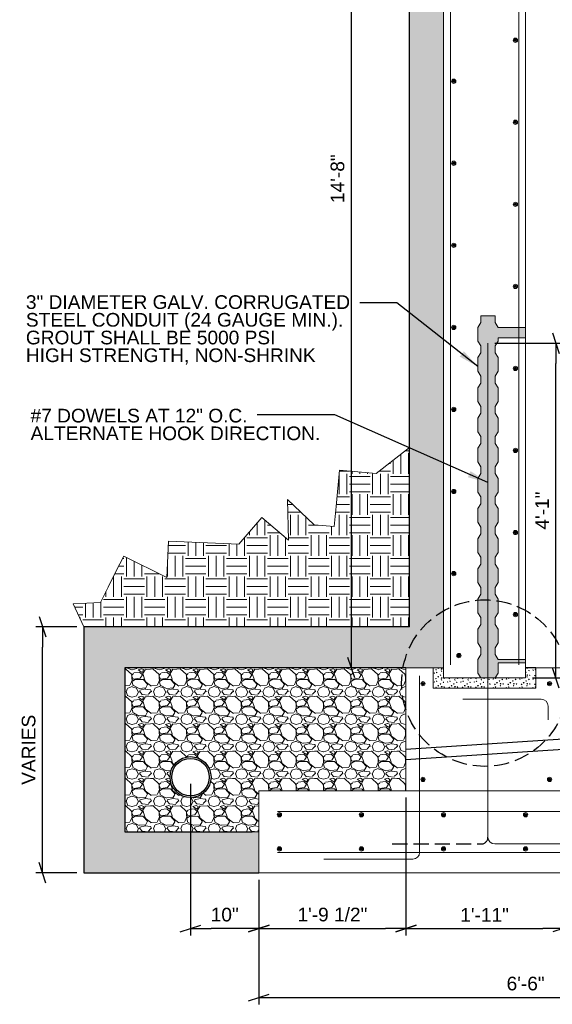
# Model space of a CAD drawing. Header units: inches. Extents: x 314 to 776, y 207 to 505.
# Tile 1 of 8: x 316 to 394, y 210 to 354. Entities that reach past the tile are written whole.
import ezdxf

# ---------------------------------------------------------------- set-up
doc = ezdxf.new("R2010")
doc.units = ezdxf.units.IN
doc.header["$LTSCALE"] = 5
doc.header["$MEASUREMENT"] = 0
doc.linetypes.add('DGN Style 3', pattern=[0.621993, 0.444281, -0.177712])
for name, color, linetype, lineweight in [('G-ANNO-DIM', 1, 'Continuous', 0), ('G-ANNO-PATT', 9, 'Continuous', 20), ('G-ANNO-TEXT', 7, 'Continuous', 30), ('S-FNDN-FTNG', 48, 'Continuous', 13), ('S-REIN-RBAR', 5, 'Continuous', 13), ('S-WALL-LOAD', 3, 'Continuous', 13)]:
    doc.layers.add(name, color=color, linetype=linetype, lineweight=lineweight)
doc.styles.add("3 4 1'-0", font='arial.ttf', dxfattribs={"height": 2})
doc.dimstyles.new("3 4 1'-0", dxfattribs={"dimtxt": 2, "dimasz": 3, "dimexe": 1, "dimexo": 1, "dimgap": 1, "dimtad": 1, "dimdec": 4, "dimzin": 11, "dimdsep": 46, "dimlunit": 4, "dimtxsty": "3 4 1'-0", "dimblk": '_Oblique_0.3', "dimcen": 0.09, "dimadec": 4, "dimazin": 3, "dimtfac": 1, "dimtdec": 4, "dimtofl": 0, "dimtmove": 0, "dimatfit": 3, "dimfxl": 1, "dimfrac": 2, "dimtolj": 1, "dimtzin": 11, "dimarcsym": 0})

# ---------------------------------------------------------------- blocks, each defined once
blk = doc.blocks.new('REINFDOT')
for radius in [0.00313, 0.00187, 0.000625]:
    blk.add_circle((0, 0), radius)
blk = doc.blocks.new('REINF. DOT')
at = {"layer": 'S-REIN-RBAR', "xscale": 100, "yscale": 100, "zscale": 100, "rotation": 90.00000000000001}
blk.add_blockref('REINFDOT', (36.53, 24.59), dxfattribs=at)
blk = doc.blocks.new('REINF. DOT_1')
at = {"layer": 'S-REIN-RBAR', "extrusion": (0, 0, -1), "xscale": 100, "yscale": -100, "zscale": 100, "rotation": 89.99999999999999}
blk.add_blockref('REINFDOT', (-36.53, 24.59), dxfattribs=at)
blk = doc.blocks.new('_Oblique_0.3')
at = {"color": 0, "linetype": 'ByBlock', "lineweight": -2}
for p, q in [((0, 0), (-1, 0)), ((0.5, 0.167), (-0.5, -0.167))]:
    blk.add_line(p, q, dxfattribs=at)
blk = doc.blocks.new('*D11')
at = {"layer": 'Defpoints', "color": 0, "lineweight": 0, "transparency": 16777216}
for p in [(351.37, 228.95), (429.37, 228.95), (429.37, 210.72)]:
    blk.add_point(p, dxfattribs=at)
at = {"layer": 'G-ANNO-DIM', "color": 0, "lineweight": -2, "transparency": 16777216}
for p, q in [((351.37, 227.95), (351.37, 209.72)), ((429.37, 227.95), (429.37, 209.72)), ((354.37, 210.72), (426.37, 210.72))]:
    blk.add_line(p, q, dxfattribs=at)
at = {"layer": 'G-ANNO-DIM', "color": 0, "lineweight": -2, "transparency": 16777216, "xscale": 3, "yscale": 3, "zscale": 3, "rotation": 180}
blk.add_blockref('_Oblique_0.3', (351.37, 210.72), dxfattribs=at)
at = {"layer": 'G-ANNO-DIM', "color": 0, "lineweight": -2, "transparency": 16777216, "xscale": 3, "yscale": 3, "zscale": 3}
blk.add_blockref('_Oblique_0.3', (429.37, 210.72), dxfattribs=at)
at = {"layer": 'G-ANNO-DIM', "color": 0, "transparency": 16777216, "insert": (390.37, 212.75), "char_height": 2, "attachment_point": 5, "style": "3 4 1'-0"}
blk.add_mtext('\\A1;6\'-6"', dxfattribs=at)
blk = doc.blocks.new('*D18')
at = {"layer": 'Defpoints', "color": 0, "lineweight": 0, "transparency": 16777216}
for p in [(319.73, 264.95), (325.76, 264.95), (325.76, 228.95)]:
    blk.add_point(p, dxfattribs=at)
at = {"layer": 'G-ANNO-DIM', "color": 0, "lineweight": -2, "transparency": 16777216}
for p, q in [((324.76, 264.95), (318.73, 264.95)), ((319.73, 231.95), (319.73, 261.95)), ((324.76, 228.95), (318.73, 228.95))]:
    blk.add_line(p, q, dxfattribs=at)
at = {"layer": 'G-ANNO-DIM', "color": 0, "lineweight": -2, "transparency": 16777216, "xscale": 3, "yscale": 3, "zscale": 3}
for p, rotation in [((319.73, 264.95), 90), ((319.73, 228.95), 270)]:
    blk.add_blockref('_Oblique_0.3', p, dxfattribs=dict(at, rotation=rotation))
at = {"layer": 'G-ANNO-DIM', "color": 0, "transparency": 16777216, "insert": (317.7, 246.95), "char_height": 2, "attachment_point": 5, "rotation": 90, "style": "3 4 1'-0"}
blk.add_mtext('\\A1;VARIES', dxfattribs=at)
blk = doc.blocks.new('*D30')
at = {"layer": 'Defpoints', "color": 0, "lineweight": 0, "transparency": 16777216}
for p in [(364.89, 434.95), (378.37, 434.95), (372.87, 258.95)]:
    blk.add_point(p, dxfattribs=at)
at = {"layer": 'G-ANNO-DIM', "color": 0, "lineweight": -2, "transparency": 16777216}
for p, q in [((377.37, 434.95), (363.89, 434.95)), ((364.89, 261.95), (364.89, 431.95)), ((371.87, 258.95), (363.89, 258.95))]:
    blk.add_line(p, q, dxfattribs=at)
at = {"layer": 'G-ANNO-DIM', "color": 0, "lineweight": -2, "transparency": 16777216, "xscale": 3, "yscale": 3, "zscale": 3}
for p, rotation in [((364.89, 434.95), 90), ((364.89, 258.95), 270)]:
    blk.add_blockref('_Oblique_0.3', p, dxfattribs=dict(at, rotation=rotation))
at = {"layer": 'G-ANNO-DIM', "color": 0, "transparency": 16777216, "insert": (362.87, 330.47), "char_height": 2, "attachment_point": 5, "rotation": 90, "style": "3 4 1'-0"}
blk.add_mtext('\\A1;14\'-8"', dxfattribs=at)
blk = doc.blocks.new('*D32')
at = {"layer": 'Defpoints', "color": 0, "lineweight": 0, "transparency": 16777216}
for p in [(384.87, 306.42), (394.78, 306.42), (390.37, 257.45)]:
    blk.add_point(p, dxfattribs=at)
at = {"layer": 'G-ANNO-DIM', "color": 0, "lineweight": -2, "transparency": 16777216}
for p, q in [((385.87, 306.42), (395.78, 306.42)), ((394.78, 260.45), (394.78, 303.42)), ((391.37, 257.45), (395.78, 257.45))]:
    blk.add_line(p, q, dxfattribs=at)
at = {"layer": 'G-ANNO-DIM', "color": 0, "lineweight": -2, "transparency": 16777216, "xscale": 3, "yscale": 3, "zscale": 3}
for p, rotation in [((394.78, 306.42), 90), ((394.78, 257.45), 270)]:
    blk.add_blockref('_Oblique_0.3', p, dxfattribs=dict(at, rotation=rotation))
at = {"layer": 'G-ANNO-DIM', "color": 0, "transparency": 16777216, "insert": (392.78, 281.93), "char_height": 2, "attachment_point": 5, "rotation": 90, "style": "3 4 1'-0"}
blk.add_mtext('\\A1;4\'-1"', dxfattribs=at)
blk = doc.blocks.new('*D33')
at = {"layer": 'Defpoints', "color": 0, "lineweight": 0, "transparency": 16777216}
for p in [(372.87, 240.95), (351.37, 228.95), (372.87, 220.81)]:
    blk.add_point(p, dxfattribs=at)
at = {"layer": 'G-ANNO-DIM', "color": 0, "lineweight": -2, "transparency": 16777216}
for p, q in [((372.87, 239.95), (372.87, 219.81)), ((351.37, 227.95), (351.37, 219.81)), ((354.37, 220.81), (369.87, 220.81))]:
    blk.add_line(p, q, dxfattribs=at)
at = {"layer": 'G-ANNO-DIM', "color": 0, "lineweight": -2, "transparency": 16777216, "xscale": 3, "yscale": 3, "zscale": 3, "rotation": 180}
blk.add_blockref('_Oblique_0.3', (351.37, 220.81), dxfattribs=at)
at = {"layer": 'G-ANNO-DIM', "color": 0, "lineweight": -2, "transparency": 16777216, "xscale": 3, "yscale": 3, "zscale": 3}
blk.add_blockref('_Oblique_0.3', (372.87, 220.81), dxfattribs=at)
at = {"layer": 'G-ANNO-DIM', "color": 0, "transparency": 16777216, "insert": (362.12, 222.84), "char_height": 2, "attachment_point": 5, "style": "3 4 1'-0"}
blk.add_mtext('\\A1;1\'-9 1/2"', dxfattribs=at)
blk = doc.blocks.new('*D34')
at = {"layer": 'Defpoints', "color": 0, "lineweight": 0, "transparency": 16777216}
for p in [(372.87, 240.95), (395.87, 240.95), (395.87, 220.81)]:
    blk.add_point(p, dxfattribs=at)
at = {"layer": 'G-ANNO-DIM', "color": 0, "lineweight": -2, "transparency": 16777216}
for p, q in [((372.87, 239.95), (372.87, 219.81)), ((395.87, 239.95), (395.87, 219.81)), ((375.87, 220.81), (392.87, 220.81))]:
    blk.add_line(p, q, dxfattribs=at)
at = {"layer": 'G-ANNO-DIM', "color": 0, "lineweight": -2, "transparency": 16777216, "xscale": 3, "yscale": 3, "zscale": 3, "rotation": 180}
blk.add_blockref('_Oblique_0.3', (372.87, 220.81), dxfattribs=at)
at = {"layer": 'G-ANNO-DIM', "color": 0, "lineweight": -2, "transparency": 16777216, "xscale": 3, "yscale": 3, "zscale": 3}
blk.add_blockref('_Oblique_0.3', (395.87, 220.81), dxfattribs=at)
at = {"layer": 'G-ANNO-DIM', "color": 0, "transparency": 16777216, "insert": (384.37, 222.81), "char_height": 2, "attachment_point": 5, "style": "3 4 1'-0"}
blk.add_mtext('\\A1;1\'-11"', dxfattribs=at)
blk = doc.blocks.new('*D37')
at = {"layer": 'Defpoints', "color": 0, "lineweight": 0, "transparency": 16777216}
for p in [(341.37, 242.95), (351.37, 228.95), (341.37, 220.81)]:
    blk.add_point(p, dxfattribs=at)
at = {"layer": 'G-ANNO-DIM', "color": 0, "lineweight": -2, "transparency": 16777216}
for p, q in [((341.37, 241.95), (341.37, 219.81)), ((351.37, 227.95), (351.37, 219.81)), ((348.37, 220.81), (344.37, 220.81))]:
    blk.add_line(p, q, dxfattribs=at)
at = {"layer": 'G-ANNO-DIM', "color": 0, "lineweight": -2, "transparency": 16777216, "xscale": 3, "yscale": 3, "zscale": 3, "rotation": 180}
blk.add_blockref('_Oblique_0.3', (341.37, 220.81), dxfattribs=at)
at = {"layer": 'G-ANNO-DIM', "color": 0, "lineweight": -2, "transparency": 16777216, "xscale": 3, "yscale": 3, "zscale": 3}
blk.add_blockref('_Oblique_0.3', (351.37, 220.81), dxfattribs=at)
at = {"layer": 'G-ANNO-DIM', "color": 0, "transparency": 16777216, "insert": (346.37, 222.83), "char_height": 2, "attachment_point": 5, "style": "3 4 1'-0"}
blk.add_mtext('\\A1;10"', dxfattribs=at)

msp = doc.modelspace()

# ---------------------------------------------------------------- hatches: boundary and pattern name
at = {"layer": 'G-ANNO-PATT'}
h = msp.add_hatch(dxfattribs=at)
h.set_pattern_fill('CONCRETE', color=256, style=0, pattern_type=2)
h.set_pattern_definition([(140.3968, (634.8608, 381.8941), (-7.782795, 5.151378), [0.375, -40.03005]), (140.3968, (634.547, 378.3078), (-7.782795, 5.151378), [0.375, -40.03005]), (140.3968, (631.0998, 381.2003), (-7.782795, 5.151378), [0.375, -40.03005]), (82.17952, (634.54704, 378.3078), (-3e-07, -5.1513775), [0.3, -56.89713]), (82.17952, (634.8608, 381.8941), (-3e-07, -5.1513775), [0.3, -56.89713]), (82.17952, (631.09984, 381.2003), (-3e-07, -5.1513775), [0.3, -56.89713]), (190.23262, (634.57326, 378.6068), (-54.4795672, -10.3027559), [0.3187, -86.67573]), (190.23262, (634.887, 382.1931), (-54.4795672, -10.3027559), [0.3187, -86.67573]), (190.23262, (631.12606, 381.49935), (-54.4795672, -10.3027559), [0.3187, -86.67573]), (136.60277, (635.8513, 379.2325), (-38.9139766, 36.059646), [0.5625, -74.41545]), (136.60277, (630.1531, 378.56963), (-38.9139766, 36.059646), [0.5625, -74.41545]), (186.86221, (635.92035, 379.67737), (-38.9139765, -5.15137755), [0.47805, -85.75041]), (186.86221, (630.22216, 379.0145), (-38.9139765, -5.15137755), [0.47805, -85.75041]), (81.40863, (635.8513, 379.2325), (-4e-07, -5.1513782), [0.45, -51.64838]), (81.40863, (630.1531, 378.5696), (-4e-07, -5.1513782), [0.45, -51.64838]), (110.6918, (637.0973, 380.2258), (-9e-09, -5.151378), [0.375, -21.65133]), (110.6918, (633.4716, 381.4424), (-9e-09, -5.151378), [0.375, -21.65133]), (110.6918, (631.4585, 378.4579), (-9e-09, -5.151378), [0.375, -21.65133]), (110.6918, (629.8458, 382.659), (-9e-09, -5.151378), [0.375, -21.65133]), (56.11964, (637.09735, 380.22584), (-23.3483854, -36.0596454), [0.3, -55.54463]), (56.11964, (631.4585, 378.4579), (-23.3483854, -36.0596454), [0.3, -55.54463]), (56.11964, (633.4716, 381.4424), (-23.3483854, -36.0596454), [0.3, -55.54463]), (56.11964, (629.84585, 382.659), (-23.3483854, -36.0596454), [0.3, -55.54463]), (161.6882, (631.6263, 378.7068), (-7.782795, 5.151378), [0.3187, -16.07716]), (161.6882, (637.2652, 380.4747), (-7.782795, 5.151378), [0.3187, -16.07716]), (161.6882, (633.6394, 381.6913), (-7.782795, 5.151378), [0.3187, -16.07716]), (161.6882, (630.0137, 382.9079), (-7.782795, 5.151378), [0.3187, -16.07716])])
h.paths.add_polyline_path([(759.97965, 228.94694), (759.97965, 264.94694), (707.36778, 264.94694), (707.36778, 456.94694), (373.36778, 456.94694), (373.36778, 264.94694), (325.75592, 264.94694), (325.75592, 228.94694), (351.36778, 228.94694), (351.36778, 234.94694), (331.75592, 234.94694), (331.75592, 258.94694), (372.86778, 258.94694), (377.36778, 258.94694), (378.36778, 258.94694), (378.36778, 261.91644), (378.36778, 431.97744), (378.36778, 434.94694), (377.36778, 434.94694), (377.36778, 450.94694), (428.37027, 450.94694), (703.36778, 450.94694), (703.36778, 434.94694), (702.36778, 434.94694), (702.36778, 431.97744), (702.36778, 261.91644), (702.36778, 258.94694), (703.36778, 258.94694), (707.86778, 258.94694), (751.97965, 258.94694), (751.97965, 234.94694), (729.36778, 234.94694), (729.36778, 228.94694), (758.27327, 228.94694)])
h = msp.add_hatch(dxfattribs=at)
h.set_pattern_fill('CONCRETE', color=256, style=0, pattern_type=2)
h.set_pattern_definition([(140.3968, (389.56599, 260.0923), (-1.9456991, 1.2878445), [0.09375, -10.00751]), (140.3968, (389.48755, 259.19572), (-1.9456991, 1.2878445), [0.09375, -10.00751]), (140.3968, (388.62575, 259.91885), (-1.9456991, 1.2878445), [0.09375, -10.00751]), (82.17952, (389.48755, 259.19572), (3.5e-07, -1.28784495), [0.075, -14.224283]), (82.17952, (389.56599, 260.09229), (3.5e-07, -1.28784495), [0.075, -14.224283]), (82.17952, (388.62575, 259.91885), (3.5e-07, -1.28784495), [0.075, -14.224283]), (190.23262, (389.4941, 259.27047), (-13.61989195, -2.57568952), [0.079675, -21.668932]), (190.23262, (389.57254, 260.16704), (-13.61989195, -2.57568952), [0.079675, -21.668932]), (190.23262, (388.6323, 259.99361), (-13.61989195, -2.57568952), [0.079675, -21.668932]), (136.60277, (389.81361, 259.4269), (-9.7284943, 9.0149113), [0.140625, -18.603862]), (136.60277, (388.38906, 259.26118), (-9.7284943, 9.0149113), [0.140625, -18.603862]), (186.86221, (389.83087, 259.53811), (-9.72849413, -1.2878444), [0.119513, -21.437602]), (186.86221, (388.40633, 259.37239), (-9.72849413, -1.2878444), [0.119513, -21.437602]), (81.40863, (389.81361, 259.4269), (5e-07, -1.2878441), [0.1125, -12.912095]), (81.40863, (388.38906, 259.26118), (5e-07, -1.2878441), [0.1125, -12.912095]), (110.6918, (390.12512, 259.67523), (-1e-07, -1.287845), [0.09375, -5.41283]), (110.6918, (389.2187, 259.97937), (-1e-07, -1.287845), [0.09375, -5.41283]), (110.6918, (388.7154, 259.23324), (-1e-07, -1.287845), [0.09375, -5.41283]), (110.6918, (388.31225, 260.2835), (-1e-07, -1.287845), [0.09375, -5.41283]), (56.11964, (390.12512, 259.67523), (-5.837096, -9.0149113), [0.075, -13.886158]), (56.11964, (388.71541, 259.23324), (-5.837096, -9.0149113), [0.075, -13.886158]), (56.11964, (389.21868, 259.97937), (-5.837096, -9.0149113), [0.075, -13.886158]), (56.11964, (388.31225, 260.28352), (-5.837096, -9.0149113), [0.075, -13.886158]), (161.6882, (388.75737, 259.29546), (-1.9456985, 1.287845), [0.079675, -4.01929]), (161.6882, (390.1671, 259.73745), (-1.9456985, 1.287845), [0.079675, -4.01929]), (161.6882, (389.26064, 260.0416), (-1.9456985, 1.287845), [0.079675, -4.01929]), (161.6882, (388.3542, 260.34574), (-1.9456985, 1.287845), [0.079675, -4.01929])])
h.paths.add_polyline_path([(386.36778, 308.7104), (385.91068, 309.41751), (385.91068, 310.41751), (383.82489, 310.41751), (383.82489, 309.41751), (383.36778, 308.7104), (383.36778, 306.7104), (383.82489, 306.00329), (383.82489, 305.00329), (383.36778, 304.29619), (383.36778, 302.29619), (383.82489, 301.58908), (383.82489, 300.58908), (383.36778, 299.88197), (383.36778, 297.88197), (383.82489, 297.17487), (383.82489, 296.17487), (383.36778, 295.46776), (383.36778, 293.46776), (383.82489, 292.76065), (383.82489, 291.76065), (383.36778, 291.05355), (383.36778, 289.05355), (383.82489, 288.34644), (383.82489, 287.34644), (383.36778, 286.63933), (383.36778, 284.63933), (383.82489, 283.93222), (383.82489, 282.93222), (383.36778, 282.22512), (383.36778, 280.22512), (383.82489, 279.51801), (383.82489, 278.51801), (383.36778, 277.8109), (383.36778, 275.8109), (383.82489, 275.1038), (383.82489, 274.1038), (383.36778, 273.39669), (383.36778, 271.39669), (383.82489, 270.68958), (383.82489, 269.68958), (383.36778, 268.98248), (383.36778, 266.98248), (383.82489, 266.27537), (383.82489, 265.27537), (383.36778, 264.56826), (383.36778, 262.56826), (383.82489, 261.86116), (383.82489, 260.86116), (383.36778, 260.15405), (383.36778, 258.15405), (383.82489, 257.44694), (384.86778, 257.44694), (385.91068, 257.44694), (386.36778, 258.15405), (386.36778, 259.65405), (390.36778, 259.65405), (390.36778, 260.15405), (389.36878, 260.15405), (386.36778, 260.15405), (385.91068, 260.86116), (385.91068, 261.86116), (386.36778, 262.56826), (386.36778, 264.56826), (385.91068, 265.27537), (385.91068, 266.27537), (386.36778, 266.98248), (386.36778, 268.98248), (385.91068, 269.68958), (385.91068, 270.68958), (386.36778, 271.39669), (386.36778, 273.39669), (385.91068, 274.1038), (385.91068, 275.1038), (386.36778, 275.8109), (386.36778, 277.8109), (385.91068, 278.51801), (385.91068, 279.51801), (386.36778, 280.22512), (386.36778, 282.22512), (385.91068, 282.93222), (385.91068, 283.93222), (386.36778, 284.63933), (386.36778, 286.63933), (385.91068, 287.34644), (385.91068, 288.34644), (386.36778, 289.05355), (386.36778, 291.05355), (385.91068, 291.76065), (385.91068, 292.76065), (386.36778, 293.46776), (386.36778, 295.46776), (385.91068, 296.17487), (385.91068, 297.17487), (386.36778, 297.88197), (386.36778, 299.88197), (385.91068, 300.58908), (385.91068, 301.58908), (386.36778, 302.29619), (386.36778, 304.29619), (385.91068, 305.00329), (385.91068, 306.00329), (386.36778, 306.7104), (386.36778, 307.2104), (390.36778, 307.2104), (390.36778, 308.7104)])
h = msp.add_hatch(dxfattribs=at)
h.set_pattern_fill('EARTH', color=256, style=0, pattern_type=2)
h.set_pattern_definition([(90, (331.245, 311.308), (-6.00004, -6.00004), [3, -3.00004]), (90, (334.245, 308.308), (-6.00004, -6.00004), [3, -3.00004]), (90, (330.12, 311.308), (-6.00004, -6.00004), [3, -3.00004]), (90, (333.12, 308.308), (-6.00004, -6.00004), [3, -3.00004]), (90, (328.995, 311.308), (-6.00004, -6.00004), [3, -3.00004]), (90, (331.995, 308.308), (-6.00004, -6.00004), [3, -3.00004]), (0, (331.62, 313.933), (-6.00004, -6.00004), [3, -3.00004]), (0, (328.62, 310.933), (-6.00004, -6.00004), [3, -3.00004]), (0, (331.62, 312.808), (-6.00004, -6.00004), [3, -3.00004]), (0, (328.62, 309.808), (-6.00004, -6.00004), [3, -3.00004]), (0, (331.62, 311.683), (-6.00004, -6.00004), [3, -3.00004]), (0, (328.62, 308.683), (-6.00004, -6.00004), [3, -3.00004])])
h.paths.add_polyline_path([(325.75592, 264.94694), (373.36778, 264.94694), (373.36778, 291.14415), (368.50531, 287.33201), (363.17067, 287.8403), (362.66238, 282.50565), (362.38416, 279.5856), (359.46411, 279.86382), (355.54974, 283.55619), (355.6949, 277.60201), (351.77557, 280.94216), (348.43542, 277.02283), (338.13048, 277.45678), (337.90589, 272.12352), (331.59826, 275.27842), (330.46531, 273.0133), (329.33236, 270.74818), (328.1994, 268.48305), (324.19508, 268.30767)])
h = msp.add_hatch(dxfattribs=at)
h.set_pattern_fill('GRAVEL', color=256, style=0, pattern_type=2)
h.set_pattern_definition([(200.5562, (324.7883, 212.1642), (-84.0002757, -32.0003155), [0.68352, -101.84494]), (4.7637, (333.8329, 211.8884), (-36.000118, -4.00004), [1.0032, -47.16334]), (4.7637, (329.8329, 211.8884), (-36.000118, -4.00004), [1.0032, -47.16334]), (4.7637, (325.8329, 211.8884), (-36.000118, -4.00004), [1.0032, -47.16334]), (332.3539, (324.9887, 212.29887), (-60.0001968, 32.0003154), [0.94826, -93.87834]), (332.3539, (328.9887, 212.29885), (-60.000197, 32.0003154), [0.94826, -93.87834]), (332.3539, (332.98867, 212.29883), (-60.000197, 32.0003154), [0.94826, -93.87834]), (285.255, (324.7949, 212.8346), (-12.00004, 40.000393), [0.5824, -45.02504]), (285.255, (328.7949, 212.8346), (-12.00004, 40.000393), [0.5824, -45.02504]), (285.255, (332.7949, 212.8346), (-12.00004, 40.000393), [0.5824, -45.02504]), (213.69, (325.3197, 213.254), (-12.00004, -4.00004), [0.59193, -13.83035]), (213.69, (329.3198, 213.254), (-12.00004, -4.00004), [0.59196, -13.8303]), (213.69, (325.353, 209.277), (-12.00004, -4.00004), [0.04047, -14.3818]), (213.69, (333.3198, 213.254), (-12.00004, -4.00004), [0.592, -13.8303]), (213.69, (329.353, 209.277), (-12.00004, -4.00004), [0.04043, -14.38185]), (213.69, (333.353, 209.277), (-12.00004, -4.00004), [0.0404, -14.3819]), (180, (326.3794, 213.2032), (-12.00004, 4.00004), [1.04, -10.96004]), (181.7357, (330.3794, 213.20324), (-120.000394, -4.0000393), [1.04, -131.02103]), (180, (334.3794, 213.2032), (-12.00004, 4.00004), [1.04, -10.96004]), (131.987, (335.1141, 212.4285), (-24.000079, 28.000276), [1.0763, -52.7386]), (131.987, (331.1141, 212.4285), (-24.000079, 28.000276), [1.0763, -52.7386]), (131.987, (327.1141, 212.4285), (-24.000079, 28.000276), [1.0763, -52.7386]), (59.0364, (334.7388, 211.8976), (-12.00004, -16.00016), [0.5557, -22.7683]), (59.0364, (330.7388, 211.8976), (-12.00004, -16.00016), [0.5557, -22.7683]), (59.0364, (326.7388, 211.8976), (-12.00004, -16.00016), [0.5557, -22.7683]), (90, (332.779, 209.643), (-12, -4), [0.24, -3.76004]), (90, (328.779, 209.643), (-12, -4), [0.24, -3.76004]), (90, (324.779, 209.643), (-12, -4), [0.24, -3.76004]), (118.6103, (332.9408, 209.2968), (-12.00004, 24.000236), [0.41182, -49.70845]), (118.6103, (328.9408, 209.29685), (-12.000039, 24.000236), [0.41182, -49.70845]), (118.6103, (324.9408, 209.2969), (-12.000039, 24.000236), [0.41182, -49.70845]), (186.9113, (325.97314, 209.38992), (-96.0003153, -12.0001185), [1.00718, -131.95943]), (186.9113, (329.97314, 209.38993), (-96.0003153, -12.0001185), [1.00718, -131.95943]), (186.9113, (333.97314, 209.38993), (-96.0003153, -12.0001185), [1.00718, -131.95943]), (236.3101, (326.3117, 209.8979), (-12.00004, -16.000158), [0.5769, -42.69007]), (236.3101, (330.3117, 209.8979), (-12.00004, -16.000158), [0.5769, -42.69007]), (236.3101, (334.3117, 209.8979), (-12.00004, -16.000158), [0.5769, -42.69007]), (354.2894, (326.72694, 211.7852), (-84.0002761, 8.000078), [0.7642, -119.8347]), (354.2894, (330.72694, 211.7852), (-84.0002761, 8.000078), [0.7642, -119.8347]), (354.2894, (334.72693, 211.7852), (-84.0002761, 8.000078), [0.7642, -119.8347]), (14.0363, (333.949, 211.621), (-36.000118, -8.000078), [0.8246, -48.65283]), (14.0363, (329.949, 211.621), (-36.000118, -8.000078), [0.8246, -48.65283]), (14.0363, (325.949, 211.621), (-36.000118, -8.000078), [0.8246, -48.65283]), (74.745, (333.8984, 211.3681), (-12.00004, -40.000393), [0.20396, -45.4035]), (74.745, (329.8984, 211.3681), (-12.00004, -40.000393), [0.20396, -45.4035]), (74.745, (325.8984, 211.3681), (-12.00004, -40.000393), [0.20396, -45.4035]), (110.556, (331.6294, 211.4182), (-12.00004, 28.000275), [0.34176, -33.83456]), (110.556, (327.6294, 211.4183), (-12.00004, 28.000275), [0.34176, -33.83456]), (110.556, (323.6294, 211.4183), (-12.00004, 28.000275), [0.34176, -33.83456]), (163.1415, (333.4177, 211.9593), (-120.000394, 36.0003543), [0.67052, -137.25752]), (163.1415, (329.4177, 211.9593), (-120.000394, 36.0003543), [0.67052, -137.25752]), (163.1415, (325.4177, 211.9593), (-120.000394, 36.0003543), [0.67052, -137.25752]), (113.1985, (333.6879, 211.3944), (-12.00004, 24.000236), [0.60926, -29.8541]), (113.1985, (329.6879, 211.3944), (-12.00004, 24.000236), [0.60926, -29.8541]), (113.1985, (325.6879, 211.3944), (-12.00004, 24.000236), [0.60926, -29.8541]), (246.8015, (324.137, 211.9067), (-12.00004, -24.000236), [0.5727, -29.89065]), (246.8015, (328.137, 211.9067), (-12.00004, -24.000236), [0.5727, -29.89065]), (246.8015, (332.137, 211.9067), (-12.00004, -24.000236), [0.5727, -29.89065]), (200.5562, (328.7883, 212.1642), (-84.0002757, -32.0003155), [0.68352, -101.84494]), (200.5562, (332.7883, 212.1642), (-84.0002757, -32.0003155), [0.68352, -101.84494]), (196.5045, (325.47965, 210.8261), (-96.0003151, -28.0002765), [0.7088, -111.93265]), (196.5045, (329.47965, 210.8261), (-96.0003151, -28.0002765), [0.7088, -111.93265]), (196.5045, (333.47964, 210.8261), (-96.000315, -28.0002765), [0.7088, -111.93265]), (246.8015, (325.7398, 211.4147), (-12.00004, -24.000236), [0.60926, -29.8541]), (246.8015, (329.7398, 211.4147), (-12.00004, -24.000236), [0.60926, -29.8541]), (246.8015, (333.7398, 211.4147), (-12.00004, -24.000236), [0.60926, -29.8541]), (110.556, (332.1236, 210.8778), (-12.00004, 28.000275), [0.59464, -33.5817]), (110.556, (328.1236, 210.8778), (-12.00004, 28.000275), [0.59464, -33.5817]), (110.556, (324.1236, 210.8778), (-12.00004, 28.000275), [0.59464, -33.5817]), (163.4955, (332.7751, 210.634), (-96.000315, 28.0002765), [0.7088, -111.93265]), (163.4955, (328.7751, 210.63402), (-96.0003151, 28.0002765), [0.7088, -111.93265]), (163.49554, (324.7751, 210.63402), (-96.0003151, 28.0002765), [0.7088, -111.93265]), (18.435, (333.689, 210.6116), (-12.00004, 1e-08), [0.50596, -12.1432]), (18.435, (329.689, 210.6116), (-12.00004, 1e-08), [0.50596, -12.1432]), (18.435, (325.689, 210.6116), (-12.00004, 1e-08), [0.50596, -12.1432]), (149.0361, (334.2962, 210.2485), (-48.000157, 28.000275), [0.6997, -69.27206]), (149.0361, (330.2962, 210.2485), (-48.000157, 28.000275), [0.6997, -69.27206]), (149.0361, (326.2962, 210.2485), (-48.0001574, 28.000275), [0.6997, -69.27206]), (249.444, (326.4784, 210.6418), (-12.00004, -28.000275), [0.4308, -33.7455]), (249.444, (330.4784, 210.6418), (-12.00004, -28.000275), [0.4308, -33.7455]), (249.444, (334.4784, 210.6418), (-12.00004, -28.000275), [0.4308, -33.7455]), (336.8013, (326.17955, 210.76685), (-36.0001184, 16.0001575), [0.30463, -91.08504]), (336.8013, (330.17956, 210.76684), (-36.0001184, 16.0001575), [0.30463, -91.08504]), (336.8013, (334.17956, 210.76684), (-36.0001184, 16.0001575), [0.30463, -91.08504]), (315, (325.903, 210.2777), (-12.00004, 8.00008), [0.5657, -16.405]), (315, (329.903, 210.2777), (-12.00004, 8.00008), [0.5657, -16.405]), (315, (333.903, 210.2777), (-12.00004, 8.00008), [0.5657, -16.405]), (8.6157, (333.07365, 210.1719), (-24.000079, -4.000039), [0.80895, -132.69806]), (8.6157, (329.07365, 210.1719), (-24.000079, -4.000039), [0.80895, -132.69806]), (8.6157, (325.07364, 210.1719), (-24.000079, -4.000039), [0.80895, -132.69806]), (41.6337, (332.7031, 209.80855), (-24.000079, -20.000197), [0.4252, -47.74147]), (41.6337, (328.7031, 209.8085), (-24.000079, -20.000197), [0.4252, -47.74147]), (41.6337, (324.703, 209.8085), (-24.000079, -20.000197), [0.4252, -47.74147]), (317.4894, (323.8284, 210.7571), (-36.0001184, 32.000315), [1.2458, -63.8699]), (317.4894, (327.8284, 210.7571), (-36.0001184, 32.000315), [1.2458, -63.8699]), (317.4894, (331.8284, 210.7571), (-36.0001184, 32.000315), [1.2458, -63.8699]), (4.7637, (334.8532, 210.665), (-36.000118, -4.00004), [0.64423, -47.5223]), (4.7637, (330.8532, 210.665), (-36.000118, -4.00004), [0.96333, -47.2032]), (4.7637, (326.8532, 210.665), (-36.000118, -4.00004), [0.96333, -47.2032]), (4.7637, (323.4952, 210.7185), (-36.000118, -4.00004), [0.3191, -47.84745]), (59.0364, (334.324, 209.9883), (-12.00004, -16.00016), [0.8438, -22.4802]), (59.0364, (330.324, 209.9883), (-12.00004, -16.00016), [0.8438, -22.4802]), (59.0364, (326.324, 209.9883), (-12.00004, -16.00016), [0.8438, -22.4802]), (108.4348, (334.7379, 212.935), (-12.00004, 32.000315), [0.3348, -37.61286]), (108.4348, (334.6358, 209.2539), (-12.00004, 32.000315), [0.71513, -37.23255]), (108.4348, (330.7379, 212.935), (-12.00004, 32.000315), [0.33483, -37.61285]), (108.4348, (330.6358, 209.2539), (-12.00004, 32.000315), [0.7151, -37.23256]), (108.4348, (326.7379, 212.935), (-12.00004, 32.000315), [0.33484, -37.61284]), (108.4348, (326.6358, 209.2539), (-12.00004, 32.000315), [0.7151, -37.23258]), (142.1248, (335.4952, 212.3182), (-12.00004, 8.00008), [0.96596, -44.6413]), (142.1248, (331.6108, 212.2288), (-12.00004, 8.00008), [1.1121, -44.49516]), (142.1248, (327.6108, 212.2288), (-12.00004, 8.00008), [1.1121, -44.49516]), (142.1248, (323.6108, 212.2287), (-12.00004, 8.00008), [0.14614, -45.46114]), (182.7263, (324.4717, 212.3134), (-12.0000396, -4e-07), [0.84095, -83.2545]), (182.7263, (328.4717, 212.3134), (-12.0000396, -4e-07), [0.84095, -83.2545]), (182.7263, (332.4717, 212.3134), (-12.0000396, -4e-07), [0.84095, -83.2545]), (246.8015, (324.8518, 213.1901), (-12.00004, -24.000236), [0.8246, -29.63874]), (246.8015, (328.8518, 213.1901), (-12.00004, -24.000236), [0.8246, -29.63874]), (246.8015, (332.8517, 213.19), (-12.00004, -24.000236), [0.8246, -29.63874]), (270, (324.768, 209.953), (-12, -4), [0.6994, -3.3006]), (270, (324.801, 213.254), (-12, -4), [0.14154, -3.8585]), (270, (328.768, 209.953), (-12, -4), [0.6994, -3.30064]), (270, (328.801, 213.254), (-12, -4), [0.14155, -3.8585]), (270, (332.768, 209.953), (-12, -4), [0.6994, -3.30065]), (270, (332.801, 213.254), (-12, -4), [0.1416, -3.8585]), (48.013, (335.1953, 211.0442), (-24.000079, -28.000276), [0.4438, -53.3711]), (48.013, (331.1953, 211.0442), (-24.000079, -28.000276), [0.65115, -53.1637]), (48.013, (327.1953, 211.0443), (-24.000079, -28.000276), [0.65115, -53.1637]), (48.013, (323.4952, 211.3714), (-24.000079, -28.000276), [0.2074, -53.60748]), (355.2363, (326.2699, 211.0071), (-36.000118, 4.00004), [0.92347, -47.24307]), (355.2363, (330.2699, 211.0071), (-36.000118, 4.00004), [0.92347, -47.24307]), (355.2363, (334.2699, 211.0071), (-36.000118, 4.00004), [0.92347, -47.24307]), (311.987, (325.9141, 211.4285), (-24.000079, 28.000276), [0.53814, -53.27672]), (311.987, (329.9141, 211.4285), (-24.000079, 28.000276), [0.53814, -53.27672]), (311.987, (333.9141, 211.4285), (-24.000079, 28.000276), [0.53814, -53.27672])])
edge = h.paths.add_edge_path()
edge.add_line((372.83986, 258.94338), (331.75592, 258.94694))
edge.add_line((331.75592, 258.94694), (331.75592, 234.94694))
edge.add_line((331.75592, 234.94694), (350.36778, 234.94694))
edge.add_line((350.36778, 234.94694), (351.36778, 234.94694))
edge.add_line((351.36778, 234.94694), (351.36778, 240.94694))
edge.add_line((351.36778, 240.94694), (372.86778, 240.94694))
edge.add_line((372.86778, 240.94694), (372.86778, 245.48861))
edge.add_line((372.86778, 245.48861), (372.86778, 246.99381))
edge.add_line((372.86778, 246.99381), (372.85557, 258.87967))
edge.add_ellipse((372.84672, 258.92561), major_axis=(0.03111, -0.12734), ratio=0.018804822, start_angle=261.7149849, end_angle=290.8869091, ccw=False)
edge = h.paths.add_edge_path(flags=16)
edge.add_arc((341.36778, 242.94694), 3, 0, 360)
h = msp.add_hatch(dxfattribs=at)
h.set_pattern_fill('CONCRETE', color=256, style=0, pattern_type=2)
h.set_pattern_definition([(140.3968, (383.20467, 255.6359), (-1.945699, 1.2878445), [0.09375, -10.00751]), (140.3968, (383.12623, 254.73933), (-1.945699, 1.2878445), [0.09375, -10.00751]), (140.397, (382.26443, 255.46246), (-1.945699, 1.2878445), [0.09375, -10.00751]), (82.1795, (383.12623, 254.73933), (3e-07, -1.287845), [0.075, -14.22428]), (82.1795, (383.20467, 255.6359), (3e-07, -1.287845), [0.075, -14.22428]), (82.1795, (382.26443, 255.46246), (3e-07, -1.287845), [0.075, -14.22428]), (190.2326, (383.13278, 254.81408), (-13.619892, -2.5756895), [0.079675, -21.66893]), (190.2326, (383.21123, 255.71066), (-13.619892, -2.5756895), [0.079675, -21.66893]), (190.2326, (382.27098, 255.53722), (-13.619892, -2.5756895), [0.079675, -21.66893]), (136.6028, (383.4523, 254.97051), (-9.7284943, 9.0149113), [0.140625, -18.60386]), (136.6028, (382.02775, 254.80479), (-9.7284943, 9.0149113), [0.140625, -18.60386]), (186.8622, (383.46956, 255.08172), (-9.7284941, -1.2878444), [0.11951, -21.4376]), (186.8622, (382.04501, 254.916), (-9.7284941, -1.2878444), [0.11951, -21.4376]), (81.4086, (383.4523, 254.97051), (5e-07, -1.287844), [0.1125, -12.9121]), (81.4086, (382.02775, 254.80479), (5e-07, -1.287844), [0.1125, -12.9121]), (110.692, (383.7638, 255.21884), (-1e-07, -1.287845), [0.09375, -5.41283]), (110.692, (382.85737, 255.523), (-1e-07, -1.287845), [0.09375, -5.41283]), (110.692, (382.3541, 254.77685), (-1e-07, -1.287845), [0.09375, -5.41283]), (110.692, (381.95093, 255.82713), (-1e-07, -1.287845), [0.09375, -5.41283]), (56.1196, (383.7638, 255.21884), (-5.837096, -9.0149113), [0.075, -13.88616]), (56.1196, (382.3541, 254.77685), (-5.837096, -9.0149113), [0.075, -13.88616]), (56.1196, (382.85737, 255.52298), (-5.837096, -9.0149113), [0.075, -13.88616]), (56.1196, (381.95093, 255.82713), (-5.837096, -9.0149113), [0.075, -13.88616]), (161.688, (382.39605, 254.83907), (-1.9457, 1.287845), [0.07967, -4.0193]), (161.688, (383.80576, 255.28106), (-1.9457, 1.287845), [0.07967, -4.0193]), (161.688, (382.8993, 255.5852), (-1.9457, 1.287845), [0.07967, -4.0193]), (161.688, (381.9929, 255.88935), (-1.9457, 1.287845), [0.07967, -4.0193])])
h.paths.add_polyline_path([(383.82489, 257.44694), (378.36778, 257.44694), (378.36778, 258.94694), (377.36778, 258.94694), (376.86778, 258.94694), (376.86778, 255.94694), (384.86778, 255.94694), (384.86778, 257.44694)])
h = msp.add_hatch(dxfattribs=at)
h.set_pattern_fill('CONCRETE', color=256, style=0, pattern_type=2)
h.set_pattern_definition([(140.397, (387.9246, 256.07455), (-1.945699, 1.287844), [0.09375, -10.00751]), (140.397, (387.84616, 255.17797), (-1.945699, 1.287844), [0.09375, -10.00751]), (140.397, (386.98435, 255.9011), (-1.945699, 1.287844), [0.09375, -10.00751]), (82.1795, (387.84616, 255.17797), (3e-07, -1.287845), [0.075, -14.22428]), (82.1795, (387.9246, 256.07455), (3e-07, -1.287845), [0.075, -14.22428]), (82.1795, (386.98435, 255.9011), (3e-07, -1.287845), [0.075, -14.22428]), (190.2326, (387.85271, 255.25272), (-13.619892, -2.5756895), [0.079675, -21.66893]), (190.2326, (387.93115, 256.1493), (-13.619892, -2.5756895), [0.079675, -21.66893]), (190.2326, (386.99091, 255.97586), (-13.619892, -2.5756895), [0.079675, -21.66893]), (136.6028, (388.17222, 255.40915), (-9.7284943, 9.0149113), [0.14062, -18.60386]), (136.6028, (386.74767, 255.24343), (-9.7284943, 9.0149113), [0.140625, -18.60386]), (186.8622, (388.18948, 255.52037), (-9.728494, -1.2878444), [0.11951, -21.4376]), (186.8622, (386.76493, 255.35464), (-9.7284941, -1.2878444), [0.11951, -21.4376]), (81.4086, (388.17222, 255.40915), (5e-07, -1.287844), [0.1125, -12.9121]), (81.4086, (386.74767, 255.24343), (5e-07, -1.287844), [0.1125, -12.9121]), (110.692, (388.48373, 255.6575), (-1e-07, -1.287845), [0.09375, -5.41283]), (110.692, (387.5773, 255.96163), (-1e-07, -1.287845), [0.09375, -5.41283]), (110.692, (387.074, 255.2155), (-1e-07, -1.287845), [0.09375, -5.41283]), (110.692, (386.67086, 256.26577), (-1e-07, -1.287845), [0.09375, -5.41283]), (56.1196, (388.48373, 255.65748), (-5.837096, -9.014911), [0.075, -13.88616]), (56.1196, (387.07402, 255.2155), (-5.837096, -9.0149113), [0.075, -13.88616]), (56.1196, (387.5773, 255.96163), (-5.837096, -9.014911), [0.075, -13.88616]), (56.1196, (386.67086, 256.26577), (-5.837096, -9.0149113), [0.075, -13.88616]), (161.688, (387.116, 255.2777), (-1.9457, 1.287845), [0.07967, -4.0193]), (161.688, (388.5257, 255.7197), (-1.9457, 1.287845), [0.07967, -4.0193]), (161.688, (387.61925, 256.02385), (-1.9457, 1.287845), [0.07967, -4.0193]), (161.688, (386.7128, 256.328), (-1.9457, 1.287845), [0.07967, -4.0193])])
h.paths.add_polyline_path([(391.86778, 255.94694), (391.86778, 258.94694), (390.36778, 258.94694), (390.36778, 257.44694), (385.91068, 257.44694), (384.86778, 257.44694), (384.86778, 255.94694)])

# ---------------------------------------------------------------- linework, layer by layer
at = {"layer": 'G-ANNO-PATT', "flags": 128}
for points in [[(707.36778, 456.94694), (373.36778, 456.94694), (373.36778, 264.94694), (325.75592, 264.94694), (325.75592, 228.94694), (351.36778, 228.94694), (351.36778, 234.94694), (331.75592, 234.94694), (331.75592, 258.94694), (372.86778, 258.94694), (377.36778, 258.94694), (378.36778, 258.94694), (378.36778, 261.91644), (378.36778, 431.97744), (378.36778, 434.94694), (377.36778, 434.94694), (377.36778, 434.94694), (377.36778, 450.94694), (428.37027, 450.94694), (703.36778, 450.94694)], [(373.36778, 291.14415), (368.50531, 287.33201), (363.17067, 287.8403), (362.66238, 282.50565), (362.38416, 279.5856), (359.46411, 279.86382), (355.54974, 283.55619), (355.6949, 277.60201), (351.77557, 280.94216), (348.43542, 277.02283), (338.13048, 277.45678), (337.90589, 272.12352), (331.59826, 275.27842), (330.46531, 273.0133), (329.33236, 270.74818), (328.1994, 268.48305), (324.19508, 268.30767), (325.75592, 264.94694)]]:
    msp.add_lwpolyline(points, dxfattribs=at)
for points in [[(386.36778, 308.7104), (385.91068, 309.41751), (385.91068, 310.41751), (383.82489, 310.41751), (383.82489, 309.41751), (383.36778, 308.7104), (383.36778, 306.7104), (383.82489, 306.00329), (383.82489, 305.00329), (383.36778, 304.29619), (383.36778, 302.29619), (383.82489, 301.58908), (383.82489, 300.58908), (383.36778, 299.88197), (383.36778, 297.88197), (383.82489, 297.17487), (383.82489, 296.17487), (383.36778, 295.46776), (383.36778, 293.46776), (383.82489, 292.76065), (383.82489, 291.76065), (383.36778, 291.05355), (383.36778, 289.05355), (383.82489, 288.34644), (383.82489, 287.34644), (383.36778, 286.63933), (383.36778, 284.63933), (383.82489, 283.93222), (383.82489, 282.93222), (383.36778, 282.22512), (383.36778, 280.22512), (383.82489, 279.51801), (383.82489, 278.51801), (383.36778, 277.8109), (383.36778, 275.8109), (383.82489, 275.1038), (383.82489, 274.1038), (383.36778, 273.39669), (383.36778, 271.39669), (383.82489, 270.68958), (383.82489, 269.68958), (383.36778, 268.98248), (383.36778, 266.98248), (383.82489, 266.27537), (383.82489, 265.27537), (383.36778, 264.56826), (383.36778, 262.56826), (383.82489, 261.86116), (383.82489, 260.86116), (383.36778, 260.15405), (383.36778, 258.15405), (383.82489, 257.44694), (384.86778, 257.44694), (385.91068, 257.44694), (386.36778, 258.15405), (386.36778, 259.65405), (390.36778, 259.65405), (390.36778, 260.15405), (389.36878, 260.15405), (386.36778, 260.15405), (385.91068, 260.86116), (385.91068, 261.86116), (386.36778, 262.56826), (386.36778, 264.56826), (385.91068, 265.27537), (385.91068, 266.27537), (386.36778, 266.98248), (386.36778, 268.98248), (385.91068, 269.68958), (385.91068, 270.68958), (386.36778, 271.39669), (386.36778, 273.39669), (385.91068, 274.1038), (385.91068, 275.1038), (386.36778, 275.8109), (386.36778, 277.8109), (385.91068, 278.51801), (385.91068, 279.51801), (386.36778, 280.22512), (386.36778, 282.22512), (385.91068, 282.93222), (385.91068, 283.93222), (386.36778, 284.63933), (386.36778, 286.63933), (385.91068, 287.34644), (385.91068, 288.34644), (386.36778, 289.05355), (386.36778, 291.05355), (385.91068, 291.76065), (385.91068, 292.76065), (386.36778, 293.46776), (386.36778, 295.46776), (385.91068, 296.17487), (385.91068, 297.17487), (386.36778, 297.88197), (386.36778, 299.88197), (385.91068, 300.58908), (385.91068, 301.58908), (386.36778, 302.29619), (386.36778, 304.29619), (385.91068, 305.00329), (385.91068, 306.00329), (386.36778, 306.7104), (386.36778, 307.2104), (390.36778, 307.2104), (390.36778, 308.7104), (386.36778, 308.7104)], [(325.75592, 264.94694), (373.36778, 264.94694), (373.36778, 291.14415), (368.50531, 287.33201), (363.17067, 287.8403), (362.66238, 282.50565), (362.38416, 279.5856), (359.46411, 279.86382), (355.54974, 283.55619), (355.6949, 277.60201), (351.77557, 280.94216), (348.43542, 277.02283), (338.13048, 277.45678), (337.90589, 272.12352), (331.59826, 275.27842), (330.46531, 273.0133), (329.33236, 270.74818), (328.1994, 268.48305), (324.19508, 268.30767), (325.75592, 264.94694)], [(383.82489, 257.44694), (378.36778, 257.44694), (378.36778, 258.94694), (377.36778, 258.94694), (376.86778, 258.94694), (376.86778, 255.94694), (384.86778, 255.94694), (384.86778, 257.44694), (383.82489, 257.44694)], [(391.86778, 255.94694), (391.86778, 258.94694), (390.36778, 258.94694), (390.36778, 257.44694), (385.91068, 257.44694), (384.86778, 257.44694), (384.86778, 255.94694), (391.86778, 255.94694)]]:
    msp.add_lwpolyline(points, close=True, dxfattribs=at)
at = {"layer": 'G-ANNO-TEXT'}
for p, q in [((373.36778, 264.94694), (373.36778, 456.94694)), ((391.86778, 258.94694), (390.36778, 258.94694)), ((395.86778, 248.49381), (372.86778, 246.99381)), ((395.86778, 246.98861), (372.86778, 245.48861))]:
    msp.add_line(p, q, dxfattribs=at)
at = {"layer": 'G-ANNO-TEXT', "linetype": 'DGN Style 3'}
msp.add_line((370.86778, 233.1727), (383.86778, 233.1727), dxfattribs=at)
at = {"layer": 'G-ANNO-TEXT', "flags": 128}
for points in [[(373.36778, 264.94694), (325.75592, 264.94694), (325.75592, 228.94694), (351.36778, 228.94694)], [(372.86778, 258.94694), (331.75592, 258.94694), (331.75592, 234.94694), (350.36778, 234.94694)], [(350.88499, 256.93244), (350.88499, 256.93244)]]:
    msp.add_lwpolyline(points, dxfattribs=at)
at = {"layer": 'G-ANNO-TEXT', "linetype": 'DGN Style 3'}
msp.add_circle((384.41218, 256.69694), 12.17584, dxfattribs=at)
at = {"layer": 'G-ANNO-TEXT'}
for radius in [3, 2.75]:
    msp.add_circle((341.36778, 242.94694), radius, dxfattribs=at)
at = {"layer": 'G-ANNO-TEXT', "linetype": 'DGN Style 3'}
msp.add_arc((383.86778, 234.1727), 1, 270, 0, dxfattribs=at)
at = {"layer": 'S-FNDN-FTNG'}
msp.add_line((372.86778, 240.94694), (372.86778, 258.94694), dxfattribs=at)
at = {"layer": 'S-FNDN-FTNG', "flags": 128}
for points in [[(372.86778, 258.94694), (376.86778, 258.94694)], [(376.86778, 258.94694), (376.86778, 255.94694), (391.86778, 255.94694), (391.86778, 258.94694)], [(391.86778, 258.94694), (395.86778, 258.94694), (395.86778, 240.94694)]]:
    msp.add_lwpolyline(points, dxfattribs=at)
at = {"layer": 'S-FNDN-FTNG'}
msp.add_3dface([(351.36778, 228.94694), (429.36778, 228.94694), (429.36778, 240.94694), (351.36778, 240.94694)], dxfattribs=at)
at = {"layer": 'S-REIN-RBAR'}
for p, q in [((379.36778, 259.38394), (379.36778, 432.78994)), ((389.36878, 259.38394), (389.36878, 432.78994)), ((384.86778, 306.41751), (384.86778, 234.1727)), ((374.86778, 231.94694), (374.86778, 257.77213)), ((392.6466, 254.3514), (381.20001, 254.3514)), ((393.6466, 251.3514), (393.6466, 253.3514)), ((354.06706, 237.94694), (426.68335, 237.94694)), ((354.06706, 231.94694), (426.68335, 231.94694)), ((401.36778, 233.1727), (385.86778, 233.1727)), ((360.86778, 230.94694), (373.86778, 230.94694))]:
    msp.add_line(p, q, dxfattribs=at)
for centre, start, end in [((392.6466, 253.3514), 0, 90), ((373.86778, 231.94694), 270, 0)]:
    msp.add_arc(centre, 1, start, end, dxfattribs=at)
at = {"layer": 'S-REIN-RBAR', "extrusion": (0, 0, -1)}
msp.add_arc((-385.86778, 234.1727), 1, 270, 0, dxfattribs=at)
at = {"layer": 'S-WALL-LOAD'}
for p, q in [((378.36778, 257.44694), (378.36778, 431.97744)), ((390.36778, 257.44694), (390.36778, 431.97744)), ((378.36778, 257.44694), (390.36778, 257.44694))]:
    msp.add_line(p, q, dxfattribs=at)

# ---------------------------------------------------------------- block references
at = {"layer": 'S-REIN-RBAR', "rotation": 180}
for p in [(425.40219, 375.31213), (425.40219, 363.31213), (425.40219, 351.31213), (425.40219, 339.31213), (425.40219, 327.31213), (425.40219, 315.31213), (425.40219, 303.31213), (425.40219, 291.31213), (430.40119, 281.20773), (430.40119, 267.20773)]:
    msp.add_blockref('REINF. DOT', p, dxfattribs=at)
at = {"layer": 'S-REIN-RBAR', "extrusion": (0, 0, -1), "rotation": 180}
for p in [(-343.33438, 369.31213), (-343.33438, 357.31213), (-343.33438, 345.31213), (-343.33438, 333.31213), (-343.33438, 321.31213), (-343.33438, 309.31213), (-343.33438, 297.31213), (-344.08438, 285.31213), (-338.83438, 281.20773), (-338.83438, 267.20773), (-317.83438, 262.03637), (-329.83438, 262.03637), (-341.83438, 262.03637), (-353.83438, 262.03637)]:
    msp.add_blockref('REINF. DOT_1', p, dxfattribs=at)
at = {"layer": 'S-REIN-RBAR'}
for p in [(317.83438, 207.85751), (329.83438, 207.85751), (341.83438, 207.85751), (353.83438, 207.85751)]:
    msp.add_blockref('REINF. DOT', p, dxfattribs=at)

# ---------------------------------------------------------------- texts
at = {"layer": 'G-ANNO-TEXT', "color": 7, "char_height": 2, "attachment_point": 1, "style": "3 4 1'-0"}
for s, insert, line_spacing_factor in [('3" DIAMETER GALV. CORRUGATED\\PSTEEL CONDUIT (24 GAUGE MIN.).\\PGROUT SHALL BE 5000 PSI \\PHIGH STRENGTH, NON-SHRINK', (317.293, 313.42284), 0.777165), ('#7 DOWELS AT 12" O.C.\\PALTERNATE HOOK DIRECTION.', (317.97756, 296.81899), 0.776524)]:
    msp.add_mtext(s, dxfattribs=dict(at, insert=insert, line_spacing_factor=line_spacing_factor))

# ---------------------------------------------------------------- dimensions: what is measured, and where the dimension line sits
at = {"layer": 'G-ANNO-DIM'}
dim = msp.add_linear_dim(base=(364.88713, 434.94694), p1=(372.86778, 258.94694), p2=(378.36778, 434.94694), angle=90, dimstyle="3 4 1'-0", dxfattribs=at)
dim.commit()
dim.dimension.update_dxf_attribs({"geometry": '*D30', "text_midpoint": (364.88713, 330.47475), "dimtype": 160})
for base, p1, p2, angle, picture, middle in [((394.7803, 306.41751), (390.36778, 257.44694), (384.86778, 306.41751), 90, '*D32', (392.77621, 281.93222)), ((341.36778, 220.809), (351.36778, 228.94694), (341.36778, 242.94694), 180, '*D37', (346.36778, 222.83014))]:
    dim = msp.add_linear_dim(base=base, p1=p1, p2=p2, angle=angle, dimstyle="3 4 1'-0", dxfattribs=at)
    dim.commit()
    dim.dimension.update_dxf_attribs({"geometry": picture, "text_midpoint": middle})
dim = msp.add_linear_dim(base=(319.73367, 264.94694), p1=(325.75592, 228.94694), p2=(325.75592, 264.94694), angle=90, text='VARIES', dimstyle="3 4 1'-0", dxfattribs=at)
dim.commit()
dim.dimension.update_dxf_attribs({"geometry": '*D18', "text_midpoint": (317.69957, 246.94694)})
for base, p1, p2, picture, middle in [((372.86778, 220.809), (351.36778, 228.94694), (372.86778, 240.94694), '*D33', (362.11778, 222.8431)), ((395.86778, 220.809), (372.86778, 240.94694), (395.86778, 240.94694), '*D34', (384.36778, 222.81309)), ((429.36778, 210.72487), (351.36778, 228.94694), (429.36778, 228.94694), '*D11', (390.36778, 212.74601))]:
    dim = msp.add_linear_dim(base=base, p1=p1, p2=p2, dimstyle="3 4 1'-0", dxfattribs=at)
    dim.commit()
    dim.dimension.update_dxf_attribs({"geometry": picture, "text_midpoint": middle})

# ---------------------------------------------------------------- leaders
at = {"layer": 'G-ANNO-TEXT'}
for points in [[(383.39538, 302.98008), (371.51972, 312.31766), (366.1072, 312.31766)], [(384.86778, 286.03923), (362.44839, 295.91219), (351.11764, 295.91219)]]:
    msp.add_leader(points, dimstyle="3 4 1'-0", override={"dimgap": 2}, dxfattribs=at)

doc.saveas('drawing.dxf')
